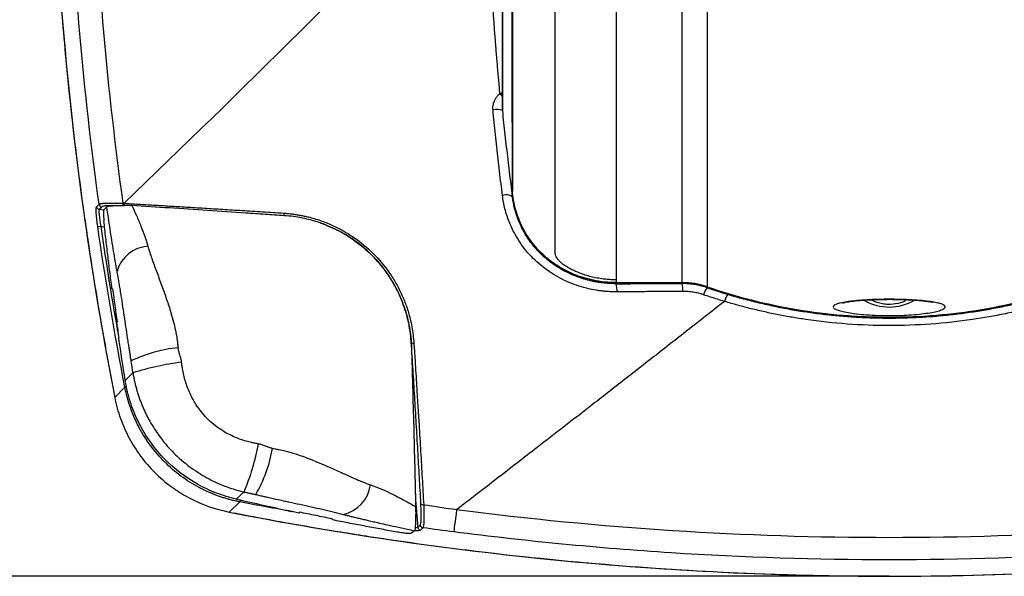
# Model space of a CAD drawing. Header units: millimetres. Extents: x 19 to 819, y 19 to 629.
# Tile 3 of 50: x 131 to 213, y 153 to 199. Entities that reach past the tile are written whole.
import ezdxf

# ---------------------------------------------------------------- set-up
doc = ezdxf.new("R2010")
doc.units = ezdxf.units.MM
doc.header["$LTSCALE"] = 3
doc.layers.add('DIMENSIONS', color=140, linetype='Continuous', lineweight=25)
doc.styles.add('SLDTEXTSTYLE0', font='TXT', dxfattribs={"width": 0.7})
doc.dimstyles.new('SLDDIMSTYLE0', dxfattribs={"dimtxt": 6.474023, "dimasz": 9.906, "dimexe": 0, "dimexo": 0.0625, "dimgap": 1.618506, "dimtad": 0, "dimtih": 1, "dimtoh": 1, "dimrnd": 1e-09, "dimzin": 12, "dimdsep": 46, "dimtxsty": 'SLDTEXTSTYLE0', "dimsah": 1, "dimcen": 0.09, "dimadec": 0, "dimazin": 3, "dimtfac": 1, "dimtofl": 0, "dimtmove": 0, "dimatfit": 3, "dimfxl": 0, "dimfrac": 2, "dimtolj": 1, "dimtzin": 12, "dimarcsym": 0})

# ---------------------------------------------------------------- blocks, each defined once
blk = doc.blocks.new('_D')
at = {"layer": 'DIMENSIONS'}
for p, q in [((199.27, 331.783), (96.157, 331.783)), ((105.682, 331.783), (105.682, 244.213)), ((96.063, 232.475), (93.889, 232.475)), ((93.889, 232.475), (93.889, 222.185)), ((115.301, 232.475), (117.475, 232.475)), ((117.475, 232.475), (117.475, 222.185)), ((93.889, 222.185), (96.063, 222.185)), ((117.475, 222.185), (115.301, 222.185)), ((105.682, 152.509), (105.682, 220.736)), ((199.27, 152.509), (96.157, 152.509))]:
    blk.add_line(p, q, dxfattribs=at)
for points in [[(105.682, 331.783), (104.158, 321.877), (107.206, 321.877)], [(105.682, 152.509), (107.206, 162.415), (104.158, 162.415)]]:
    blk.add_solid(points, dxfattribs=at)
at = {"layer": 'DIMENSIONS', "char_height": 6.35, "attachment_point": 1, "style": 'SLDTEXTSTYLE0'}
for s, insert in [('179.3', (93.37, 242.11)), ('7.06', (96.063, 230.371))]:
    blk.add_mtext(s, dxfattribs=dict(at, insert=insert))

msp = doc.modelspace()

# ---------------------------------------------------------------- linework, layer by layer
for p, q in [((185.966, 176.784), (185.966, 266.535)), ((188.021, 266.659), (188.021, 176.441)), ((171.099, 265.481), (171.099, 191.054)), ((171.101, 265.655), (171.101, 191.031)), ((180.502, 261.862), (180.502, 177.015)), ((171.099, 192.423), (170.904, 192.417)), ((171.101, 191.031), (171.101, 191)), ((171.924, 184.354), (171.935, 184.354)), ((171.924, 183.997), (171.924, 184.347)), ((171.924, 183.902), (171.924, 183.997)), ((137.786, 182.843), (137.99, 183.057)), ((137.786, 182.843), (138.173, 182.809)), ((138.173, 182.809), (138.405, 183.046)), ((137.909, 181.417), (138.226, 181.389)), ((173.791, 179.734), (173.86, 179.734)), ((180.502, 177.015), (180.502, 176.784)), ((180.502, 176.784), (185.966, 176.784)), ((180.502, 176.706), (180.502, 176.695)), ((185.966, 176.706), (180.502, 176.706)), ((185.966, 176.701), (185.966, 176.706)), ((138.834, 176.304), (138.918, 176.262)), ((188.021, 176.363), (188.021, 176.36)), ((139.284, 173.544), (139.213, 173.494)), ((140.566, 169.32), (139.928, 168.698)), ((139.902, 168.145), (139.067, 167.276)), ((139.067, 167.276), (139.074, 167.277)), ((149.106, 158.888), (149.759, 159.473)), ((163.916, 158.831), (164.116, 156.548)), ((148.531, 157.812), (149.406, 158.652)), ((148.531, 157.812), (148.532, 157.818)), ((153.728, 157.852), (153.729, 157.854)), ((154.281, 157.736), (153.728, 157.852)), ((154.334, 157.803), (154.281, 157.736)), ((157.068, 157.167), (157.03, 157.253)), ((163.826, 156.27), (163.585, 156.056)), ((164.317, 156.739), (164.116, 156.548)), ((164.33, 156.323), (164.531, 156.514))]:
    msp.add_line(p, q)
at = {"flags": 128}
for points in [[(137.561, 183.057), (137.663, 183.164), (137.765, 183.271)], [(139.736, 183.341), (139.778, 183.339), (139.819, 183.336)], [(167.323, 158.02), (167.275, 157.653), (167.232, 157.315), (167.193, 157.01), (167.159, 156.746), (167.131, 156.527), (167.109, 156.357), (167.094, 156.239), (167.086, 156.175)], [(167.329, 158.025), (167.326, 158.023), (167.323, 158.02)]]:
    msp.add_lwpolyline(points, dxfattribs=at)
for centre, radius, start, end in [((170.611, 189.794), 1.301, 67.87328, 102.56849), ((171.403, 182.942), 1.092, 61.50025, 105.55729), ((138.014, 183.307), 0.251, 188.23873, 264.61355), ((140.175, 183.305), 0.44, 175.30017, 202.63297), ((140.293, 183.303), 0.474, 175.9778, 199.9207), ((137.81, 183.093), 0.251, 188.27573, 264.61385), ((153.395, 182.48), 0.359, 172.68683, 207.28606), ((146.43, 122.153), 59.873, 98.18217, 98.41844), ((142.017, 176.92), 2.875, 94.14373, 163.71588), ((178.661, 176.141), 1.923, 356.35719, 16.71775), ((182.998, 176.168), 3.016, 357.83893, 10.18801), ((189.32, 175.353), 1.644, 142.2355, 165.06797), ((190.971, 174.892), 1.544, 143.49242, 167.42292), ((203.078, 178.923), 4.157, 240.56065, 300.12649), ((163.737, 172.069), 0.287, 236.19176, 280.20124), ((145.415, 159.958), 11.493, 95.56411, 115.75076), ((147.584, 146.908), 23.484, 97.31094, 107.38607), ((143.656, 149.347), 19.169, 100.92297, 101.29441), ((130.51, 167.417), 20.824, 337.57455, 349.00313), ((141.16, 164.875), 11.079, 329.58706, 350.68086), ((157.317, 160.452), 2.902, 282.57181, 352.45752), ((154.555, 157.803), 5.218, 168.84191, 170.62802), ((164.548, 158.68), 0.261, 226.24989, 281.29953), ((164.366, 156.571), 0.251, 185.38618, 261.72732), ((164.567, 156.762), 0.251, 185.38647, 261.76201)]:
    msp.add_arc(centre, radius, start, end)
for points, knots in [([(139.72, 279.6), (137.796, 270.361), (136.342, 261.058), (135.1, 249.352), (134.88, 247.007), (134.5, 242.308), (134.338, 239.954), (133.943, 232.891), (133.796, 228.183), (133.741, 218.765), (133.832, 214.056), (134.145, 206.993), (134.279, 204.637), (134.606, 199.932), (134.798, 197.583), (135.905, 185.857), (137.252, 176.536), (139.067, 167.276)], [0, 0, 0, 0, 0.25, 0.25, 0.3125, 0.3125, 0.375, 0.375, 0.5, 0.5, 0.625, 0.625, 0.6875, 0.6875, 0.75, 0.75, 1, 1, 1, 1]), ([(139.642, 279.182), (139.421, 278.099), (138.985, 275.965), (138.418, 272.941), (137.946, 270.288), (137.579, 268.115), (137.003, 264.551), (135.977, 257.532), (134.841, 247.32), (134.034, 235.623), (133.723, 224.923), (133.804, 214.79), (134.206, 205.233), (134.794, 197.475), (135.389, 191.537), (135.85, 187.532), (136.253, 184.403), (136.591, 181.964), (136.886, 179.933), (137.269, 177.431), (137.756, 174.46), (138.33, 171.161), (138.772, 168.857), (138.995, 167.696)], [0, 0, 0, 0, 0.029557, 0.058229, 0.08224, 0.101597, 0.117132, 0.178768, 0.29123, 0.391711, 0.492133, 0.577332, 0.662562, 0.747808, 0.785299, 0.822087, 0.855584, 0.869633, 0.887914, 0.910464, 0.93729, 0.968397, 1, 1, 1, 1]), ([(171.935, 259.564), (171.936, 254.793), (171.936, 250.1), (171.937, 244.331), (171.937, 243.183), (171.937, 240.908), (171.937, 239.78), (171.937, 236.422), (171.937, 234.221), (171.938, 230.974), (171.938, 229.903), (171.938, 227.787), (171.938, 226.743), (171.938, 223.647), (171.938, 221.636), (171.938, 217.718), (171.938, 215.822), (171.938, 212.163), (171.939, 210.398), (171.939, 207.003), (171.938, 205.383), (171.938, 202.298), (171.938, 200.832), (171.938, 198.057), (171.938, 196.758), (171.938, 194.335), (171.938, 193.209), (171.937, 190.1), (171.937, 188.407), (171.936, 185.782), (171.936, 184.868), (171.935, 184.354)], [0, 0, 0, 0, 0.125, 0.125, 0.15625, 0.15625, 0.1875, 0.1875, 0.25, 0.25, 0.28125, 0.28125, 0.3125, 0.3125, 0.375, 0.375, 0.4375, 0.4375, 0.5, 0.5, 0.5625, 0.5625, 0.625, 0.625, 0.6875, 0.6875, 0.75, 0.75, 0.875, 0.875, 1, 1, 1, 1]), ([(137.68, 240.179), (137.055, 230.706), (136.912, 221.216), (137.604, 202.201), (138.432, 192.745), (139.736, 183.341)], [0, 0, 0, 0, 0.5, 0.5, 1, 1, 1, 1]), ([(137.765, 183.271), (136.477, 192.613), (135.65, 202.05), (134.953, 220.979), (135.087, 230.47), (135.696, 239.914)], [0, 0, 0, 0, 0.5, 0.5, 1, 1, 1, 1]), ([(171.924, 190.055), (171.924, 190.17), (171.924, 190.401), (171.924, 190.76), (171.924, 191.127), (171.924, 191.503), (171.924, 191.888), (171.924, 192.282), (171.924, 192.685), (171.924, 193.097), (171.924, 193.518), (171.924, 193.947), (171.924, 194.385), (171.924, 194.832), (171.924, 195.288), (171.924, 195.752), (171.924, 196.225), (171.924, 196.706), (171.924, 197.196), (171.924, 197.694), (171.924, 198.2), (171.924, 198.714), (171.924, 199.761), (171.924, 201.393), (171.924, 203.699), (171.924, 206.13), (171.924, 208.822), (171.924, 211.795), (171.924, 215.057), (171.924, 218.449), (171.924, 221.157), (171.924, 223.543), (171.924, 225.415), (171.924, 227.483), (171.924, 229.213), (171.924, 230.765), (171.924, 232.266), (171.924, 233.782), (171.924, 235.31), (171.924, 236.339), (171.924, 236.854)], [0, 0, 0, 0, 0.013493, 0.026987, 0.04048, 0.053973, 0.067466, 0.08096, 0.094453, 0.107946, 0.121439, 0.134932, 0.148426, 0.161919, 0.175412, 0.188905, 0.202399, 0.215892, 0.229385, 0.242878, 0.256371, 0.269865, 0.283358, 0.33742, 0.391482, 0.445745, 0.500008, 0.563338, 0.62659, 0.689559, 0.752529, 0.772135, 0.815056, 0.849384, 0.877191, 0.901753, 0.926314, 0.950876, 0.975438, 1, 1, 1, 1]), ([(170.904, 192.417), (170.869, 192.798), (170.799, 193.563), (170.698, 194.715), (170.602, 195.874), (170.509, 197.041), (170.421, 198.216), (170.337, 199.398), (170.257, 200.587), (170.182, 201.784), (170.111, 202.988), (170.045, 204.199), (169.984, 205.416), (169.927, 206.641), (169.875, 207.873), (169.828, 209.111), (169.801, 209.939), (169.788, 210.354)], [0, 0, 0, 0, 0.064301, 0.128939, 0.193913, 0.259225, 0.324874, 0.390861, 0.457187, 0.523852, 0.590855, 0.658198, 0.72588, 0.793901, 0.862261, 0.930961, 1, 1, 1, 1]), ([(180.502, 177.015), (180.432, 177.015), (180.292, 177.016), (180.081, 177.024), (179.871, 177.037), (179.66, 177.056), (179.346, 177.091), (178.936, 177.156), (178.433, 177.266), (177.951, 177.404), (177.485, 177.568), (177.054, 177.751), (176.718, 177.918), (176.482, 178.051), (176.322, 178.148), (176.194, 178.235), (176.049, 178.343), (175.901, 178.469), (175.775, 178.596), (175.681, 178.713), (175.589, 178.853), (175.485, 179.077), (175.463, 179.301), (175.465, 179.528), (175.466, 179.755), (175.466, 180.078), (175.466, 180.662), (175.466, 181.536), (175.466, 182.745), (175.466, 184.17), (175.466, 185.446), (175.466, 186.446), (175.466, 187.086), (175.466, 187.758), (175.466, 188.463), (175.466, 189.202), (175.466, 189.975), (175.466, 190.784), (175.466, 191.629), (175.466, 192.511), (175.466, 193.43), (175.466, 194.386), (175.466, 195.381), (175.466, 196.415), (175.466, 197.488), (175.466, 198.6), (175.466, 199.752), (175.466, 200.944), (175.466, 202.177), (175.466, 203.448), (175.466, 204.323), (175.466, 204.763)], [0, 0, 0, 0, 0.003109, 0.006227, 0.009357, 0.012501, 0.015663, 0.023458, 0.031164, 0.039114, 0.046766, 0.054794, 0.062349, 0.066644, 0.070146, 0.073876, 0.078013, 0.085425, 0.093743, 0.101005, 0.109466, 0.125197, 0.15661, 0.174568, 0.188033, 0.215173, 0.250822, 0.311211, 0.372979, 0.436096, 0.500522, 0.522553, 0.544904, 0.567574, 0.590563, 0.613868, 0.63749, 0.661427, 0.685676, 0.710235, 0.735103, 0.760277, 0.785753, 0.811529, 0.8376, 0.863963, 0.890614, 0.917549, 0.944761, 0.972247, 1, 1, 1, 1]), ([(170.328, 191.064), (170.325, 191.096), (170.32, 191.161), (170.32, 191.258), (170.326, 191.354), (170.343, 191.482), (170.378, 191.64), (170.451, 191.84), (170.56, 192.046), (170.713, 192.25), (170.84, 192.361), (170.904, 192.417)], [0, 0, 0, 0, 0.062224, 0.124424, 0.18686, 0.249792, 0.374521, 0.50014, 0.666803, 0.832001, 1, 1, 1, 1]), ([(170.904, 192.417), (170.945, 192.364), (171.016, 192.272), (171.074, 192.18), (171.099, 192.141)], [0, 0, 0, 0, 0.574715, 1, 1, 1, 1]), ([(171.11, 183.994), (171.069, 184.325), (170.989, 184.988), (170.871, 185.986), (170.756, 186.99), (170.644, 188), (170.536, 189.016), (170.43, 190.038), (170.362, 190.722), (170.328, 191.064)], [0, 0, 0, 0, 0.141086, 0.282761, 0.425027, 0.567883, 0.71133, 0.855369, 1, 1, 1, 1]), ([(171.101, 191), (171.136, 190.665), (171.206, 189.995), (171.316, 188.989), (171.429, 187.979), (171.547, 186.965), (171.668, 185.947), (171.794, 184.925), (171.881, 184.244), (171.924, 183.902)], [0, 0, 0, 0, 0.140491, 0.28176, 0.423815, 0.56666, 0.710302, 0.854746, 1, 1, 1, 1]), ([(180.58, 176.019), (180.485, 176.019), (180.296, 176.02), (180.012, 176.03), (179.729, 176.047), (179.447, 176.073), (179.166, 176.106), (178.697, 176.175), (178.047, 176.308), (177.228, 176.551), (176.436, 176.863), (175.674, 177.244), (174.949, 177.693), (174.043, 178.377), (173.035, 179.38), (172.296, 180.476), (171.873, 181.311), (171.651, 181.826), (171.463, 182.352), (171.31, 182.889), (171.188, 183.437), (171.136, 183.808), (171.11, 183.994)], [0, 0, 0, 0, 0.0209316, 0.0417978, 0.0626159, 0.083403, 0.1041766, 0.1249541, 0.1876232, 0.2500046, 0.3124824, 0.3747145, 0.437304, 0.4998194, 0.6248111, 0.7494891, 0.7913342, 0.8329107, 0.8743927, 0.9159541, 0.9577672, 1, 1, 1, 1]), ([(173.791, 179.734), (173.739, 179.797), (173.635, 179.922), (173.487, 180.115), (173.346, 180.31), (173.213, 180.507), (173.086, 180.706), (172.967, 180.907), (172.855, 181.108), (172.654, 181.495), (172.405, 182.073), (172.185, 182.756), (172.047, 183.36), (171.983, 183.75), (171.952, 184), (171.936, 184.148), (171.926, 184.272), (171.925, 184.321), (171.924, 184.347)], [0, 0, 0, 0, 0.031046, 0.062118, 0.093255, 0.124497, 0.15588, 0.187446, 0.219229, 0.251269, 0.371703, 0.500781, 0.617503, 0.750267, 0.807294, 0.867918, 0.93215, 1, 1, 1, 1]), ([(173.86, 179.734), (173.64, 179.988), (173.442, 180.248), (173.088, 180.774), (172.931, 181.042), (172.658, 181.571), (172.545, 181.827), (172.355, 182.318), (172.278, 182.553), (172.153, 182.989), (172.106, 183.187), (172.033, 183.543), (172.006, 183.703), (171.948, 184.106), (171.935, 184.279), (171.935, 184.354)], [0, 0, 0, 0, 0.125, 0.125, 0.25, 0.25, 0.375, 0.375, 0.5, 0.5, 0.625, 0.625, 0.75, 0.75, 1, 1, 1, 1]), ([(137.765, 183.271), (137.77, 183.275), (137.781, 183.284), (137.809, 183.295), (137.847, 183.306), (137.894, 183.316), (137.952, 183.325), (138.018, 183.333), (138.094, 183.34), (138.178, 183.346), (138.27, 183.352), (138.387, 183.357), (138.537, 183.36), (138.729, 183.362), (138.947, 183.361), (139.189, 183.358), (139.453, 183.352), (139.641, 183.345), (139.736, 183.341)], [0, 0, 0, 0, 0.04958, 0.099457, 0.149557, 0.1998, 0.25011, 0.300406, 0.350607, 0.400635, 0.450413, 0.499867, 0.575349, 0.654533, 0.737063, 0.822502, 0.910337, 1, 1, 1, 1]), ([(139.417, 183.123), (139.217, 183.131), (139.03, 183.136), (138.696, 183.138), (138.549, 183.136), (138.3, 183.125), (138.2, 183.116), (138.054, 183.091), (138.008, 183.076), (137.99, 183.057)], [0, 0, 0, 0, 0.25, 0.25, 0.5, 0.5, 0.75, 0.75, 1, 1, 1, 1]), ([(139.417, 183.123), (139.28, 183.125), (139.154, 183.124), (138.923, 183.119), (138.818, 183.115), (138.642, 183.103), (138.569, 183.094), (138.458, 183.074), (138.42, 183.061), (138.405, 183.046)], [0, 0, 0, 0, 0.25, 0.25, 0.5, 0.5, 0.75, 0.75, 1, 1, 1, 1]), ([(139.847, 183.141), (139.84, 183.141), (139.833, 183.14), (139.827, 183.14), (139.817, 183.139), (139.807, 183.139), (139.797, 183.138), (139.788, 183.137), (139.778, 183.136), (139.768, 183.136)], [0, 0, 0, 0, 0.00002274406, 0.00002274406, 0.00002274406, 0.00005686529, 0.00005686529, 0.00005686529, 0.00009099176, 0.00009099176, 0.00009099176, 0.00009099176]), ([(139.819, 183.336), (140.217, 183.313), (141.032, 183.266), (142.292, 183.193), (143.618, 183.114), (145.014, 183.031), (146.479, 182.941), (148.015, 182.846), (149.624, 182.745), (151.305, 182.638), (152.453, 182.564), (153.039, 182.526)], [0, 0, 0, 0, 0.0912454, 0.187331, 0.2883086, 0.394233, 0.5051625, 0.6211591, 0.7422624, 0.8685126, 1, 1, 1, 1]), ([(140.477, 183.151), (140.605, 182.878), (140.731, 182.604), (140.983, 182.04), (141.358, 181.169), (141.673, 180.3), (141.809, 179.787)], [0, 0, 0, 0, 0.25, 0.25, 0.5, 1, 1, 1, 1]), ([(153.076, 182.315), (152.545, 182.351), (152.015, 182.386), (150.955, 182.458), (150.425, 182.495), (148.839, 182.603), (147.786, 182.675), (144.636, 182.887), (142.55, 183.022), (140.477, 183.151)], [0, 0, 0, 0, 0.125, 0.125, 0.25, 0.25, 0.5, 0.5, 1, 1, 1, 1]), ([(180.502, 176.695), (180.401, 176.695), (180.198, 176.697), (179.893, 176.712), (179.588, 176.736), (179.283, 176.771), (178.978, 176.816), (178.675, 176.871), (178.372, 176.936), (178.071, 177.012), (177.772, 177.099), (177.089, 177.323), (176.05, 177.787), (174.858, 178.603), (173.894, 179.527), (173.212, 180.416), (172.705, 181.293), (172.4, 181.992), (172.205, 182.571), (172.085, 183.011), (171.989, 183.454), (171.946, 183.753), (171.924, 183.902)], [0, 0, 0, 0, 0.024765, 0.049566, 0.074409, 0.099299, 0.124244, 0.14925, 0.174323, 0.199473, 0.224706, 0.250031, 0.374076, 0.499609, 0.600115, 0.699167, 0.773488, 0.849213, 0.887097, 0.924806, 0.962416, 1, 1, 1, 1]), ([(137.664, 181.381), (137.658, 181.423), (137.646, 181.505), (137.63, 181.628), (137.614, 181.75), (137.6, 181.869), (137.58, 182.046), (137.558, 182.271), (137.539, 182.521), (137.529, 182.734), (137.53, 182.881), (137.537, 182.975), (137.546, 183.033), (137.556, 183.049), (137.561, 183.057)], [0, 0, 0, 0, 0.050504, 0.100508, 0.150273, 0.200063, 0.250143, 0.375326, 0.499835, 0.624832, 0.749501, 0.83315, 0.916183, 1, 1, 1, 1]), ([(137.786, 182.843), (137.77, 182.829), (137.761, 182.78), (137.757, 182.663), (137.757, 182.615), (137.762, 182.508), (137.765, 182.448), (137.794, 182.119), (137.844, 181.768), (137.909, 181.417)], [0, 0, 0, 0, 0.25, 0.25, 0.375, 0.375, 0.5, 0.5, 1, 1, 1, 1]), ([(138.173, 182.809), (138.162, 182.798), (138.154, 182.768), (138.142, 182.67), (138.139, 182.603), (138.138, 182.354), (138.148, 182.124), (138.168, 181.87)], [0, 0, 0, 0, 0.25, 0.25, 0.5, 0.5, 1, 1, 1, 1]), ([(139.257, 177.726), (139.16, 178.274), (138.961, 179.399), (138.677, 181.207), (138.496, 182.435), (138.405, 183.046)], [0, 0, 0, 0, 0.322648, 0.662867, 1, 1, 1, 1]), ([(153.039, 182.526), (153.153, 182.517), (153.381, 182.5), (153.721, 182.463), (154.059, 182.415), (154.396, 182.358), (154.732, 182.291), (155.288, 182.162), (156.056, 181.935), (157.02, 181.553), (157.95, 181.085), (159.132, 180.348), (160.484, 179.225), (161.608, 177.874), (162.347, 176.691), (162.815, 175.762), (163.198, 174.797), (163.457, 173.917), (163.625, 173.136), (163.732, 172.464), (163.769, 172.012), (163.788, 171.786)], [0, 0, 0, 0, 0.021116, 0.042148, 0.063115, 0.084033, 0.104922, 0.1258, 0.188492, 0.250719, 0.313557, 0.37602, 0.500415, 0.6255, 0.68755, 0.749969, 0.812278, 0.87511, 0.916527, 0.95811, 1, 1, 1, 1]), ([(156.056, 181.714), (155.571, 181.883), (155.077, 182.017), (154.08, 182.217), (153.581, 182.282), (153.076, 182.315)], [0, 0, 0, 0, 0.5, 0.5, 1, 1, 1, 1]), ([(138.834, 176.304), (138.775, 176.767), (138.656, 177.694), (138.487, 179.085), (138.323, 180.477), (138.22, 181.406), (138.168, 181.87)], [0, 0, 0, 0, 0.249922, 0.499891, 0.749916, 1, 1, 1, 1]), ([(163.577, 171.83), (163.509, 172.906), (163.291, 173.956), (162.819, 175.242), (162.715, 175.498), (162.488, 175.998), (162.366, 176.243), (161.974, 176.964), (161.678, 177.425), (161.015, 178.306), (160.644, 178.729), (159.856, 179.503), (159.437, 179.859), (158.547, 180.506), (158.073, 180.8), (157.1, 181.308), (156.601, 181.524), (156.09, 181.703)], [0, 0, 0, 0, 0.25, 0.25, 0.3125, 0.3125, 0.375, 0.375, 0.5, 0.5, 0.625, 0.625, 0.75, 0.75, 0.875, 0.875, 1, 1, 1, 1]), ([(156.09, 181.702), (156.345, 181.613), (156.6, 181.513), (157.101, 181.296), (157.346, 181.178), (158.067, 180.801), (158.529, 180.515), (159.192, 180.034), (159.408, 179.865), (159.829, 179.509), (160.035, 179.322), (160.625, 178.744), (160.986, 178.333), (161.48, 177.681), (161.637, 177.457), (161.935, 176.997), (162.077, 176.76), (162.473, 176.038), (162.698, 175.545), (163.075, 174.533), (163.227, 174.014), (163.456, 172.956), (163.531, 172.424), (163.569, 171.889)], [0, 0, 0, 0, 0.0625, 0.0625, 0.125, 0.125, 0.25, 0.25, 0.3125, 0.3125, 0.375, 0.375, 0.5, 0.5, 0.5625, 0.5625, 0.625, 0.625, 0.75, 0.75, 0.875, 0.875, 1, 1, 1, 1]), ([(141.809, 179.787), (141.825, 179.729), (141.87, 179.56), (141.97, 179.229), (142.121, 178.774), (142.308, 178.257), (142.581, 177.526), (142.934, 176.591), (143.338, 175.441), (143.677, 174.414), (143.915, 173.574), (144.053, 172.989), (144.152, 172.484), (144.221, 172.066), (144.271, 171.68), (144.292, 171.48), (144.301, 171.397)], [0, 0, 0, 0, 0.022874, 0.06622, 0.130809, 0.202096, 0.269157, 0.414153, 0.555022, 0.683095, 0.771456, 0.838845, 0.87675, 0.936089, 0.973784, 1, 1, 1, 1]), ([(180.502, 176.706), (180.41, 176.707), (180.225, 176.709), (179.949, 176.721), (179.674, 176.742), (179.4, 176.77), (179.127, 176.807), (178.856, 176.852), (178.361, 176.949), (177.654, 177.137), (176.764, 177.482), (175.922, 177.918), (175.268, 178.355), (174.778, 178.744), (174.429, 179.056), (174.097, 179.384), (173.893, 179.617), (173.791, 179.734)], [0, 0, 0, 0, 0.036049, 0.071968, 0.107794, 0.143562, 0.179309, 0.215071, 0.250883, 0.375961, 0.50074, 0.625174, 0.749804, 0.812515, 0.874985, 0.937414, 1, 1, 1, 1]), ([(180.502, 176.784), (179.864, 176.784), (179.238, 176.85), (178.009, 177.107), (177.399, 177.302), (176.259, 177.806), (175.721, 178.114), (174.969, 178.666), (174.729, 178.863), (174.276, 179.281), (174.062, 179.501), (173.86, 179.734)], [0, 0, 0, 0, 0.25, 0.25, 0.5, 0.5, 0.75, 0.75, 0.875, 0.875, 1, 1, 1, 1]), ([(140.422, 170.31), (140.403, 170.425), (140.366, 170.653), (140.313, 170.991), (140.258, 171.345), (140.196, 171.751), (140.106, 172.351), (139.992, 173.131), (139.853, 174.075), (139.711, 175.014), (139.589, 175.794), (139.49, 176.4), (139.412, 176.859), (139.334, 177.304), (139.283, 177.585), (139.257, 177.726)], [0, 0, 0, 0, 0.045226, 0.089441, 0.132655, 0.184062, 0.248302, 0.367031, 0.489012, 0.617291, 0.737722, 0.803702, 0.86921, 0.934542, 1, 1, 1, 1]), ([(180.502, 176.695), (180.96, 176.695), (181.873, 176.696), (183.241, 176.698), (184.605, 176.7), (185.513, 176.701), (185.966, 176.701)], [0, 0, 0, 0, 0.251366, 0.501809, 0.751349, 1, 1, 1, 1]), ([(188.021, 176.363), (187.947, 176.388), (187.799, 176.437), (187.574, 176.5), (187.349, 176.555), (187.122, 176.602), (186.893, 176.64), (186.663, 176.67), (186.432, 176.691), (186.2, 176.704), (186.044, 176.706), (185.966, 176.706)], [0, 0, 0, 0, 0.112319, 0.223943, 0.335038, 0.445773, 0.556317, 0.666842, 0.777517, 0.888514, 1, 1, 1, 1]), ([(188.021, 176.36), (187.947, 176.384), (187.801, 176.433), (187.578, 176.495), (187.353, 176.55), (187.126, 176.596), (186.896, 176.634), (186.665, 176.664), (186.433, 176.685), (186.2, 176.699), (186.044, 176.7), (185.966, 176.701)], [0, 0, 0, 0, 0.110628, 0.221328, 0.332121, 0.443027, 0.554069, 0.665267, 0.776641, 0.888212, 1, 1, 1, 1]), ([(139.284, 173.544), (139.221, 173.997), (139.096, 174.902), (138.977, 175.809), (138.918, 176.262)], [0, 0, 0, 0, 0.499927, 1, 1, 1, 1]), ([(186.011, 176.054), (185.584, 176.051), (184.712, 176.046), (183.38, 176.037), (181.996, 176.028), (181.058, 176.022), (180.58, 176.019)], [0, 0, 0, 0, 0.235758, 0.481066, 0.735841, 1, 1, 1, 1]), ([(187.732, 175.777), (187.662, 175.799), (187.524, 175.845), (187.312, 175.901), (187.099, 175.949), (186.885, 175.989), (186.669, 176.019), (186.451, 176.04), (186.232, 176.053), (186.085, 176.053), (186.011, 176.054)], [0, 0, 0, 0, 0.125621, 0.250564, 0.375078, 0.499412, 0.623819, 0.748553, 0.873863, 1, 1, 1, 1]), ([(188.021, 176.441), (190.452, 175.606), (192.925, 174.983), (196.694, 174.354), (197.961, 174.196), (199.876, 174.038), (200.517, 173.998), (201.804, 173.945), (202.452, 173.931), (205.68, 173.932), (208.224, 174.147), (213.237, 174.984), (215.707, 175.606), (218.138, 176.441)], [0, 0, 0, 0, 0.25, 0.25, 0.375, 0.375, 0.4375, 0.4375, 0.5, 0.5, 0.75, 0.75, 1, 1, 1, 1]), ([(218.138, 176.363), (217.922, 176.29), (217.488, 176.143), (216.831, 175.935), (216.171, 175.735), (215.505, 175.545), (214.836, 175.364), (214.162, 175.193), (213.483, 175.032), (212.801, 174.881), (212.114, 174.739), (211.424, 174.608), (209.707, 174.308), (206.936, 173.962), (204.372, 173.855), (201.802, 173.855), (199.232, 173.961), (196.261, 174.332), (194.16, 174.712), (192.903, 174.976), (191.66, 175.273), (190.431, 175.604), (189.217, 175.963), (188.419, 176.23), (188.021, 176.363)], [0, 0, 0, 0, 0.022487, 0.045018, 0.067594, 0.090216, 0.112884, 0.135599, 0.158362, 0.181173, 0.204033, 0.226942, 0.249902, 0.374424, 0.499435, 0.500003, 0.625291, 0.75009, 0.792145, 0.834034, 0.875759, 0.917326, 0.958738, 1, 1, 1, 1]), ([(189.73, 175.811), (189.942, 175.749), (190.367, 175.623), (191.008, 175.446), (191.652, 175.278), (192.301, 175.118), (192.952, 174.968), (193.607, 174.827), (194.265, 174.695), (194.926, 174.572), (195.59, 174.459), (196.257, 174.355), (196.927, 174.261), (197.599, 174.176), (198.273, 174.101), (198.95, 174.036), (199.629, 173.981), (200.31, 173.935), (200.993, 173.899), (201.677, 173.874), (202.363, 173.858), (202.831, 173.854), (203.529, 173.854), (204.455, 173.868), (205.825, 173.929), (207.188, 174.029), (208.543, 174.169), (209.887, 174.348), (211.221, 174.565), (212.544, 174.82), (213.853, 175.113), (215.149, 175.439), (216.003, 175.687), (216.429, 175.811)], [0, 0, 0, 0, 0.024582, 0.049198, 0.07385, 0.098538, 0.123262, 0.148024, 0.172823, 0.19766, 0.222536, 0.247452, 0.272408, 0.297405, 0.322443, 0.347523, 0.372646, 0.397812, 0.423023, 0.448278, 0.473578, 0.498924, 0.500007, 0.550763, 0.601337, 0.651735, 0.701961, 0.75202, 0.801919, 0.851661, 0.901252, 0.950697, 1, 1, 1, 1]), ([(189.464, 175.229), (188.553, 174.514), (186.725, 173.08), (183.972, 170.926), (181.196, 168.759), (177.863, 166.164), (174.902, 163.866), (172.319, 161.867), (170.63, 160.561), (168.966, 159.28), (167.856, 158.429), (167.329, 158.025)], [0, 0, 0, 0, 0.123562, 0.248075, 0.37355, 0.5, 0.699998, 0.774851, 0.849999, 0.928755, 1, 1, 1, 1]), ([(189.464, 175.229), (189.271, 175.287), (188.884, 175.402), (188.307, 175.585), (187.923, 175.713), (187.732, 175.777)], [0, 0, 0, 0, 0.333103, 0.666419, 1, 1, 1, 1]), ([(216.695, 175.229), (216.474, 175.164), (216.033, 175.033), (215.368, 174.85), (214.7, 174.675), (214.029, 174.511), (213.357, 174.356), (212.681, 174.211), (212.004, 174.076), (211.324, 173.951), (210.642, 173.836), (209.046, 173.59), (206.517, 173.313), (203.057, 173.189), (199.603, 173.316), (196.938, 173.61), (195.048, 173.911), (193.918, 174.119), (192.794, 174.355), (191.676, 174.618), (190.565, 174.906), (189.831, 175.121), (189.464, 175.229)], [0, 0, 0, 0, 0.025071, 0.050125, 0.075166, 0.100197, 0.125223, 0.150246, 0.175271, 0.200301, 0.225341, 0.250392, 0.375738, 0.501085, 0.625641, 0.750215, 0.791858, 0.833473, 0.875078, 0.91669, 0.958325, 1, 1, 1, 1]), ([(203.497, 175.402), (203.839, 175.398), (204.514, 175.38), (205.418, 175.328), (206.177, 175.256), (206.778, 175.169), (207.232, 175.071), (207.536, 174.963), (207.699, 174.85), (207.716, 174.731), (207.592, 174.612), (207.318, 174.491), (206.899, 174.376), (206.32, 174.268), (205.593, 174.174), (204.767, 174.106), (203.912, 174.067), (203.221, 174.057), (202.468, 174.062), (201.661, 174.089), (200.752, 174.156), (199.983, 174.246), (199.374, 174.352), (198.915, 174.467), (198.613, 174.586), (198.455, 174.707), (198.446, 174.826), (198.577, 174.941), (198.856, 175.05), (199.277, 175.15), (199.856, 175.24), (200.581, 175.315), (201.404, 175.368), (202.254, 175.399), (202.946, 175.406), (203.358, 175.404), (203.497, 175.402)], [0, 0, 0, 0, 0.031291, 0.062616, 0.093944, 0.125061, 0.155775, 0.187396, 0.218502, 0.249771, 0.281198, 0.312072, 0.34381, 0.374376, 0.405633, 0.436854, 0.46231, 0.487332, 0.499474, 0.530759, 0.561987, 0.593316, 0.624603, 0.655449, 0.687259, 0.718374, 0.74977, 0.781142, 0.812058, 0.843919, 0.874589, 0.905909, 0.937261, 0.962543, 0.987331, 1, 1, 1, 1]), ([(199.205, 175.125), (199.206, 175.12), (199.213, 175.089), (199.476, 175.172), (199.964, 175.241), (200.609, 175.311), (201.375, 175.362), (202.225, 175.394), (203.118, 175.405), (204.001, 175.393), (204.826, 175.36), (205.55, 175.309), (206.155, 175.246), (206.56, 175.183), (206.673, 175.176), (206.711, 175.173)], [0, 0, 0, 0, 0.018193, 0.112556, 0.205371, 0.295256, 0.381486, 0.464017, 0.543695, 0.623794, 0.704712, 0.786645, 0.869555, 0.955748, 1, 1, 1, 1]), ([(204.549, 175.367), (204.545, 175.364), (204.347, 175.217), (203.814, 175.033), (203.101, 174.955), (202.516, 175.016), (202.089, 175.132), (201.783, 175.253), (201.647, 175.348), (201.619, 175.368)], [0, 0, 0, 0, 0.005874, 0.269457, 0.533041, 0.67637, 0.819867, 0.963196, 1, 1, 1, 1]), ([(164.367, 158.492), (164.347, 158.859), (164.307, 159.593), (164.246, 160.698), (164.184, 161.803), (164.12, 162.911), (164.056, 164.02), (163.991, 165.131), (163.924, 166.243), (163.857, 167.357), (163.788, 168.473), (163.719, 169.59), (163.649, 170.709), (163.601, 171.456), (163.577, 171.83)], [0, 0, 0, 0, 0.083944, 0.167757, 0.251445, 0.335014, 0.41847, 0.501818, 0.585066, 0.668218, 0.751282, 0.834262, 0.917166, 1, 1, 1, 1]), ([(163.788, 171.786), (163.813, 171.398), (163.863, 170.643), (163.933, 169.547), (163.998, 168.519), (164.058, 167.559), (164.114, 166.664), (164.165, 165.836), (164.243, 164.559), (164.346, 162.821), (164.476, 160.611), (164.558, 159.152), (164.599, 158.425)], [0, 0, 0, 0, 0.085962, 0.16702, 0.243211, 0.314573, 0.38114, 0.442939, 0.5, 0.667436, 0.834105, 1, 1, 1, 1]), ([(144.595, 170.202), (144.592, 170.234), (144.584, 170.3), (144.564, 170.403), (144.539, 170.511), (144.499, 170.648), (144.45, 170.803), (144.398, 170.964), (144.354, 171.113), (144.32, 171.253), (144.307, 171.351), (144.301, 171.397)], [0, 0, 0, 0, 0.077368, 0.161991, 0.254146, 0.34734, 0.508826, 0.64998, 0.759218, 0.88662, 1, 1, 1, 1]), ([(163.585, 171.538), (163.602, 170.977), (163.618, 170.42), (163.65, 169.305), (163.666, 168.747), (163.712, 167.078), (163.742, 165.969), (163.8, 163.758), (163.827, 162.656), (163.88, 160.46), (163.905, 159.365), (163.929, 158.272)], [0, 0, 0, 0, 0.125, 0.125, 0.25, 0.25, 0.5, 0.5, 0.75, 0.75, 1, 1, 1, 1]), ([(140.566, 169.32), (140.562, 169.345), (140.554, 169.399), (140.541, 169.483), (140.528, 169.575), (140.511, 169.69), (140.493, 169.823), (140.474, 169.956), (140.457, 170.081), (140.44, 170.195), (140.427, 170.274), (140.422, 170.31)], [0, 0, 0, 0, 0.076848, 0.161052, 0.25289, 0.357023, 0.510817, 0.65681, 0.763126, 0.889869, 1, 1, 1, 1]), ([(150.952, 163.445), (150.851, 163.462), (150.66, 163.494), (150.388, 163.552), (150.143, 163.612), (149.926, 163.672), (149.736, 163.73), (149.379, 163.849), (148.881, 164.047), (148.259, 164.364), (147.662, 164.735), (146.908, 165.316), (146.157, 166.113), (145.507, 167.117), (145.131, 167.937), (144.897, 168.619), (144.759, 169.138), (144.672, 169.586), (144.622, 169.942), (144.603, 170.122), (144.595, 170.202)], [0, 0, 0, 0, 0.030476, 0.058237, 0.083326, 0.105784, 0.125652, 0.142967, 0.218312, 0.285819, 0.351721, 0.428385, 0.570363, 0.676639, 0.78535, 0.839286, 0.892412, 0.94579, 0.975991, 1, 1, 1, 1]), ([(140.566, 169.32), (140.586, 169.203), (140.626, 168.971), (140.698, 168.624), (140.779, 168.28), (140.871, 167.938), (140.973, 167.599), (141.084, 167.263), (141.205, 166.931), (141.336, 166.603), (141.476, 166.28), (141.624, 165.962), (141.782, 165.648), (142.02, 165.208), (142.449, 164.497), (143.027, 163.706), (143.668, 162.974), (144.476, 162.166), (145.578, 161.283), (146.717, 160.61), (147.516, 160.227), (148.022, 160.012), (148.565, 159.811), (149.147, 159.625), (149.552, 159.525), (149.759, 159.473)], [0, 0, 0, 0, 0.024826, 0.049607, 0.074367, 0.099126, 0.123906, 0.148694, 0.173447, 0.198153, 0.222801, 0.247379, 0.271922, 0.296503, 0.352273, 0.446166, 0.501586, 0.556542, 0.685792, 0.796855, 0.833348, 0.871815, 0.912336, 0.955019, 1, 1, 1, 1]), ([(149.406, 158.652), (149.296, 158.675), (149.076, 158.719), (148.749, 158.797), (148.427, 158.883), (148.109, 158.977), (147.797, 159.079), (147.49, 159.188), (147.189, 159.305), (146.894, 159.428), (146.606, 159.558), (146.324, 159.693), (145.609, 160.061), (144.515, 160.751), (143.166, 161.913), (142.004, 163.259), (141.265, 164.428), (140.825, 165.305), (140.589, 165.84), (140.376, 166.393), (140.188, 166.964), (140.027, 167.548), (139.943, 167.945), (139.902, 168.145)], [0, 0, 0, 0, 0.023708, 0.0472739, 0.0706832, 0.0939219, 0.1169759, 0.139832, 0.162477, 0.1848984, 0.2070841, 0.2290224, 0.2507023, 0.3763696, 0.5000605, 0.6242728, 0.7493694, 0.7897783, 0.8308271, 0.8724476, 0.9145675, 0.9571112, 1, 1, 1, 1]), ([(149.106, 158.888), (148.548, 159.015), (148, 159.182), (146.933, 159.592), (146.413, 159.836), (144.918, 160.672), (143.999, 161.374), (142.399, 163.009), (141.719, 163.939), (140.913, 165.455), (140.681, 165.979), (140.294, 167.057), (140.139, 167.608), (140.024, 168.169)], [0, 0, 0, 0, 0.125, 0.125, 0.25, 0.25, 0.5, 0.5, 0.75, 0.75, 0.875, 0.875, 1, 1, 1, 1]), ([(139.067, 167.276), (139.182, 166.69), (139.34, 166.117), (139.74, 164.995), (139.981, 164.451), (140.536, 163.413), (140.85, 162.915), (141.554, 161.965), (141.947, 161.511), (142.782, 160.676), (143.228, 160.293), (143.939, 159.767), (144.182, 159.6), (144.685, 159.283), (144.943, 159.133), (146.252, 158.437), (147.361, 158.042), (148.531, 157.812)], [0, 0, 0, 0, 0.125, 0.125, 0.25, 0.25, 0.375, 0.375, 0.5, 0.5, 0.625, 0.625, 0.6875, 0.6875, 0.75, 0.75, 1, 1, 1, 1]), ([(152.092, 163.081), (152.063, 163.086), (152.002, 163.097), (151.909, 163.123), (151.802, 163.157), (151.676, 163.204), (151.528, 163.263), (151.383, 163.321), (151.236, 163.374), (151.099, 163.417), (150.999, 163.436), (150.952, 163.445)], [0, 0, 0, 0, 0.074363, 0.154795, 0.241526, 0.355023, 0.491992, 0.641277, 0.746365, 0.881419, 1, 1, 1, 1]), ([(152.092, 163.081), (152.169, 163.068), (152.349, 163.037), (152.698, 162.97), (153.101, 162.88), (153.568, 162.759), (154.109, 162.597), (154.856, 162.337), (155.698, 162), (156.414, 161.694), (157.002, 161.436), (157.517, 161.204), (158.071, 160.952), (158.624, 160.701), (159.218, 160.44), (159.752, 160.223), (160.09, 160.107), (160.193, 160.071)], [0, 0, 0, 0, 0.024915, 0.05872, 0.114085, 0.15821, 0.215116, 0.298273, 0.418332, 0.517756, 0.563329, 0.640543, 0.716666, 0.781665, 0.862557, 0.958079, 1, 1, 1, 1]), ([(160.193, 160.071), (160.764, 159.882), (161.419, 159.587), (162.387, 159.104), (162.706, 158.937), (163.323, 158.607), (163.627, 158.439), (163.929, 158.272)], [0, 0, 0, 0, 0.5, 0.5, 0.75, 0.75, 1, 1, 1, 1]), ([(149.435, 158.812), (150.153, 158.649), (150.871, 158.488), (151.948, 158.249), (152.307, 158.17), (152.846, 158.052), (153.025, 158.013), (153.294, 157.954), (153.384, 157.934), (153.518, 157.904), (153.562, 157.894), (153.628, 157.879), (153.651, 157.874), (153.683, 157.867), (153.694, 157.864), (153.71, 157.86), (153.715, 157.859), (153.724, 157.856), (153.73, 157.855), (153.729, 157.854)], [0, 0, 0, 0, 0.5, 0.5, 0.75, 0.75, 0.875, 0.875, 0.9375, 0.9375, 0.96875, 0.96875, 0.984375, 0.984375, 0.992188, 0.992188, 0.996094, 0.996094, 1, 1, 1, 1]), ([(149.759, 159.473), (149.784, 159.467), (149.835, 159.456), (149.916, 159.438), (150.005, 159.418), (150.116, 159.395), (150.244, 159.368), (150.372, 159.341), (150.493, 159.316), (150.603, 159.292), (150.679, 159.274), (150.714, 159.266)], [0, 0, 0, 0, 0.0765, 0.160383, 0.25195, 0.356169, 0.509808, 0.656203, 0.762552, 0.889637, 1, 1, 1, 1]), ([(150.714, 159.266), (150.828, 159.24), (151.053, 159.187), (151.386, 159.111), (151.893, 158.996), (152.473, 158.868), (153.058, 158.741), (153.657, 158.611), (154.394, 158.451), (155.31, 158.249), (156.072, 158.075), (156.662, 157.937), (157.11, 157.83), (157.541, 157.724), (157.813, 157.655), (157.949, 157.62)], [0, 0, 0, 0, 0.046058, 0.090738, 0.134052, 0.249949, 0.32337, 0.368408, 0.490129, 0.618712, 0.738758, 0.804797, 0.870139, 0.935101, 1, 1, 1, 1]), ([(163.929, 158.272), (163.935, 158.01), (163.937, 157.768), (163.935, 157.428), (163.933, 157.319), (163.928, 157.114), (163.925, 157.018), (163.912, 156.749), (163.9, 156.595), (163.868, 156.367), (163.849, 156.29), (163.826, 156.27)], [0, 0, 0, 0, 0.25, 0.25, 0.375, 0.375, 0.5, 0.5, 0.75, 0.75, 1, 1, 1, 1]), ([(164.317, 156.739), (164.338, 156.759), (164.355, 156.816), (164.381, 156.997), (164.39, 157.123), (164.396, 157.355), (164.397, 157.438), (164.397, 157.62), (164.396, 157.719), (164.389, 158.027), (164.38, 158.251), (164.367, 158.492)], [0, 0, 0, 0, 0.25, 0.25, 0.5, 0.5, 0.625, 0.625, 0.75, 0.75, 1, 1, 1, 1]), ([(164.599, 158.425), (164.601, 158.37), (164.605, 158.26), (164.61, 158.101), (164.613, 157.949), (164.616, 157.803), (164.618, 157.665), (164.618, 157.535), (164.618, 157.414), (164.617, 157.301), (164.616, 157.197), (164.612, 157.063), (164.604, 156.91), (164.591, 156.756), (164.574, 156.636), (164.555, 156.551), (164.539, 156.526), (164.531, 156.514)], [0, 0, 0, 0, 0.0531188, 0.1058021, 0.1579391, 0.2094232, 0.2601529, 0.310033, 0.3589757, 0.4069012, 0.4537384, 0.4994251, 0.5983329, 0.6984379, 0.7991557, 0.8998779, 1, 1, 1, 1]), ([(167.323, 158.02), (173.258, 157.257), (179.205, 156.683), (191.124, 155.917), (197.097, 155.723), (209.065, 155.723), (215.036, 155.917), (226.954, 156.683), (232.901, 157.257), (238.836, 158.02)], [0, 0, 0, 0, 0.25, 0.25, 0.5, 0.5, 0.75, 0.75, 1, 1, 1, 1]), ([(148.531, 157.812), (157.521, 156.049), (166.567, 154.729), (180.215, 153.4), (184.781, 153.067), (193.929, 152.621), (198.502, 152.509), (207.646, 152.508), (212.218, 152.62), (221.359, 153.065), (225.93, 153.399), (239.589, 154.728), (248.638, 156.049), (257.628, 157.812)], [0, 0, 0, 0, 0.25, 0.25, 0.375, 0.375, 0.5, 0.5, 0.625, 0.625, 0.75, 0.75, 1, 1, 1, 1]), ([(148.963, 157.737), (150.009, 157.536), (152.077, 157.138), (155.01, 156.622), (157.59, 156.191), (159.703, 155.857), (163.17, 155.333), (169.994, 154.405), (179.917, 153.389), (191.279, 152.692), (203.216, 152.423), (216.15, 152.705), (226.774, 153.46), (234.077, 154.212), (237.964, 154.668), (241.121, 155.081), (243.794, 155.458), (246.325, 155.834), (249.513, 156.343), (253.199, 156.974), (255.815, 157.474), (257.155, 157.73)], [0, 0, 0, 0, 0.029341, 0.058037, 0.082068, 0.101441, 0.116989, 0.178679, 0.291238, 0.391801, 0.492316, 0.620223, 0.748196, 0.785719, 0.822538, 0.856064, 0.873444, 0.89694, 0.926591, 0.962407, 1, 1, 1, 1]), ([(157.03, 157.253), (156.58, 157.343), (155.681, 157.523), (154.783, 157.71), (154.334, 157.803)], [0, 0, 0, 0, 0.500071, 1, 1, 1, 1]), ([(162.272, 156.182), (161.838, 156.261), (160.969, 156.418), (159.667, 156.661), (158.367, 156.91), (157.501, 157.081), (157.068, 157.167)], [0, 0, 0, 0, 0.250079, 0.500101, 0.750073, 1, 1, 1, 1]), ([(157.949, 157.62), (158.037, 157.597), (158.221, 157.551), (158.513, 157.478), (158.829, 157.4), (159.17, 157.317), (159.536, 157.23), (159.926, 157.138), (160.341, 157.042), (160.841, 156.927), (161.487, 156.781), (162.313, 156.598), (163.116, 156.423), (163.634, 156.311), (163.826, 156.27)], [0, 0, 0, 0, 0.048651, 0.100872, 0.156695, 0.216146, 0.279248, 0.346021, 0.41648, 0.49064, 0.598806, 0.741133, 0.904187, 1, 1, 1, 1]), ([(163.827, 156.301), (163.955, 156.296), (164.223, 156.284), (164.293, 156.309), (164.33, 156.323)], [0, 0, 0, 0, 0.475486, 1, 1, 1, 1]), ([(164.116, 156.548), (164.092, 156.534), (164.062, 156.515), (163.916, 156.523), (163.883, 156.525)], [0, 0, 0, 0, 0.771959, 1, 1, 1, 1]), ([(163.585, 156.056), (163.571, 156.044), (163.527, 156.038), (163.381, 156.037), (163.28, 156.043), (163.039, 156.066), (162.897, 156.084), (162.596, 156.127), (162.434, 156.153), (162.272, 156.182)], [0, 0, 0, 0, 0.25, 0.25, 0.5, 0.5, 0.75, 0.75, 1, 1, 1, 1]), ([(239.073, 156.175), (233.099, 155.407), (227.113, 154.83), (215.116, 154.058), (209.105, 153.863), (197.057, 153.863), (191.044, 154.058), (179.046, 154.83), (173.06, 155.407), (167.086, 156.175)], [0, 0, 0, 0, 0.25, 0.25, 0.5, 0.5, 0.75, 0.75, 1, 1, 1, 1])]:
    msp.add_open_spline(points, degree=3, knots=knots)
for points in [[(139.819, 183.336), (149.543, 192.653), (159.211, 202.245), (168.88, 212.152)], [(171.924, 190.055), (171.924, 189.889), (171.924, 189.737), (171.924, 189.578)], [(171.924, 189.578), (171.924, 187.873), (171.924, 186.539), (171.924, 185.591)], [(171.924, 185.591), (171.924, 185.313), (171.924, 185.071), (171.924, 184.859)], [(171.924, 184.354), (171.924, 184.493), (171.924, 184.661), (171.924, 184.859)], [(171.924, 184.347), (171.924, 184.349), (171.924, 184.351), (171.924, 184.354)], [(139.768, 183.136), (139.644, 183.126), (139.527, 183.122), (139.418, 183.123)], [(140.477, 183.152), (140.259, 183.165), (140.047, 183.156), (139.847, 183.141)], [(156.09, 181.703), (156.078, 181.707), (156.067, 181.71), (156.056, 181.714)], [(139.902, 168.145), (139.053, 172.529), (138.306, 176.944), (137.664, 181.381)], [(137.909, 181.417), (138.355, 178.333), (138.852, 175.258), (139.4, 172.191)], [(188.021, 176.441), (187.357, 176.669), (186.673, 176.784), (185.966, 176.784)], [(188.021, 176.36), (188.587, 176.166), (189.157, 175.983), (189.73, 175.811)], [(139.213, 173.494), (139.274, 173.06), (139.336, 172.625), (139.4, 172.191)], [(139.928, 168.698), (139.746, 169.862), (139.569, 171.026), (139.4, 172.191)], [(163.569, 171.889), (163.576, 171.772), (163.581, 171.655), (163.585, 171.538)], [(140.024, 168.169), (139.988, 168.345), (139.956, 168.521), (139.928, 168.698)], [(149.106, 158.888), (149.216, 158.863), (149.326, 158.837), (149.435, 158.812)], [(153.729, 157.854), (152.286, 158.109), (150.845, 158.375), (149.406, 158.652)], [(164.599, 158.425), (165.506, 158.286), (166.414, 158.151), (167.323, 158.02)], [(167.086, 156.175), (166.233, 156.285), (165.382, 156.398), (164.531, 156.514)]]:
    msp.add_open_spline(points, degree=3)
at = {"layer": 'DIMENSIONS'}
msp.add_line((203.08, 152.509), (174.34, 152.509), dxfattribs=at)

# ---------------------------------------------------------------- dimensions: what is measured, and where the dimension line sits
dim = msp.add_linear_dim(base=(105.682, 331.783), p1=(203.08, 152.509), p2=(203.08, 331.783), angle=90, dimstyle='SLDDIMSTYLE0', dxfattribs=at)
dim.commit()
dim.dimension.update_dxf_attribs({"geometry": '_D', "text_midpoint": (105.682, 232.475), "dimtype": 160})

doc.saveas('drawing.dxf')
